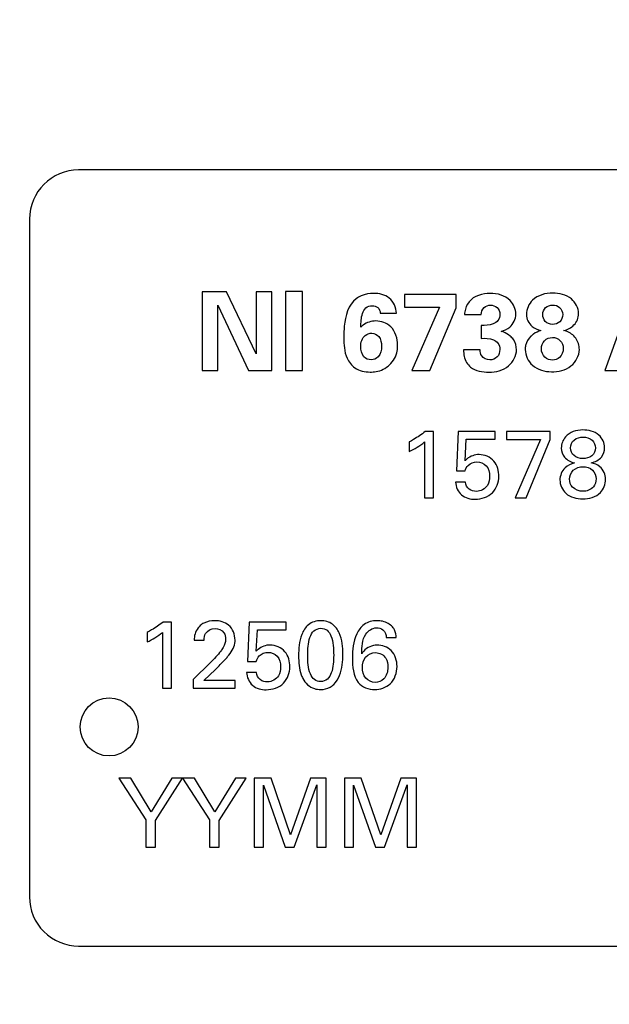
# Model space of a CAD drawing. Header units: inches. Extents: x 0 to 34, y 0 to 22.
# Tile 14 of 60: x 15.735 to 16.335, y 5.016 to 6.018. Entities that reach past the tile are written whole.
import ezdxf

# ---------------------------------------------------------------- set-up
doc = ezdxf.new("R2010")
doc.units = ezdxf.units.IN
doc.header["$LTSCALE"] = 1.87
doc.header["$MEASUREMENT"] = 0
doc.layers.get('0').update_dxf_attribs({"linetype": 'CONTINUOUS'})
doc.layers.add('DIMENSIONS', color=7, linetype='CONTINUOUS')
doc.styles.get("Standard").update_dxf_attribs({"font": 'txt', "width": 0.8})
doc.dimstyles.new('DIMSTYLE_1', dxfattribs={"dimtxt": 0.125, "dimasz": 0.18, "dimexe": 0.125, "dimexo": 0.0625, "dimgap": 0.0625, "dimtad": 0, "dimtih": 1, "dimtoh": 1, "dimzin": 4, "dimdsep": 46, "dimtxsty": 'STANDARD', "dimblk": '_FILLED', "dimblk1": '_FILLED', "dimblk2": '_FILLED', "dimcen": 0.09, "dimadec": 0, "dimazin": 0, "dimtp": 0.005, "dimtm": 0.005, "dimtfac": 1, "dimtofl": 0, "dimtmove": 0, "dimatfit": 3, "dimldrblk": '_FILLED', "dimfxl": 1, "dimtolj": 1, "dimtzin": 4, "dimarcsym": 0})

# ---------------------------------------------------------------- blocks, each defined once
blk = doc.blocks.new('_FILLED')
at = {"color": 0, "linetype": 'BYBLOCK'}
blk.add_solid([(0, 0), (-1, 0.1736), (-1, -0.1736)], dxfattribs=at)
blk = doc.blocks.new('*D0')
at = {"layer": 'DIMENSIONS', "color": 2, "linetype": 'CONTINUOUS'}
for p, q in [((17.0229, 8.8005), (14.0448, 8.8005)), ((14.1698, 8.8005), (14.1698, 6.3565)), ((14.1698, 3.6625), (14.1698, 6.1065)), ((16.8189, 3.6625), (14.0448, 3.6625))]:
    blk.add_line(p, q, dxfattribs=at)
at = {"layer": 'DIMENSIONS', "color": 2, "linetype": 'CONTINUOUS', "xscale": 0.18, "yscale": 0.18, "zscale": 0.18}
for p, rotation in [((14.1698, 8.8005), 90), ((14.1698, 3.6625), 270)]:
    blk.add_blockref('_FILLED', p, dxfattribs=dict(at, rotation=rotation))
at = {"layer": 'DIMENSIONS', "color": 2, "linetype": 'CONTINUOUS', "insert": (14.1698, 6.294), "char_height": 0.125, "width": 1.425, "attachment_point": 2, "line_spacing_factor": 0.9}
blk.add_mtext('(5.14{\\Ftxt.shx;\\W1.000000;\\H0.125000; }[130.5])', dxfattribs=at)
blk = doc.blocks.new('*D1')
at = {"layer": 'DIMENSIONS', "color": 2, "linetype": 'CONTINUOUS'}
for p, q in [((23.9936, 6.528), (23.9936, 2.7896)), ((15.4262, 4.9543), (15.4262, 2.7896)), ((15.4262, 2.9146), (18.9349, 2.9146)), ((23.9936, 2.9146), (20.4849, 2.9146))]:
    blk.add_line(p, q, dxfattribs=at)
at = {"layer": 'DIMENSIONS', "color": 2, "linetype": 'CONTINUOUS', "xscale": 0.18, "yscale": 0.18, "zscale": 0.18, "rotation": 180}
blk.add_blockref('_FILLED', (15.4262, 2.9146), dxfattribs=at)
at = {"layer": 'DIMENSIONS', "color": 2, "linetype": 'CONTINUOUS', "xscale": 0.18, "yscale": 0.18, "zscale": 0.18}
blk.add_blockref('_FILLED', (23.9936, 2.9146), dxfattribs=at)
at = {"layer": 'DIMENSIONS', "color": 2, "linetype": 'CONTINUOUS', "insert": (19.7099, 2.9771), "char_height": 0.125, "width": 1.425, "attachment_point": 2, "line_spacing_factor": 0.9}
blk.add_mtext('(8.57{\\Ftxt.shx;\\W1.000000;\\H0.125000; }[217.6])', dxfattribs=at)

msp = doc.modelspace()

# ---------------------------------------------------------------- linework, layer by layer
at = {"color": 7, "linetype": 'CONTINUOUS'}
for p, q in [((16.9551, 5.865), (15.7951, 5.865)), ((15.7451, 5.815), (15.7451, 5.125)), ((15.9207, 5.7411), (15.9207, 5.6608)), ((15.9456, 5.7411), (15.9207, 5.7411)), ((15.9757, 5.6779), (15.9456, 5.7411)), ((15.9757, 5.7411), (15.9757, 5.6779)), ((15.9916, 5.7411), (15.9757, 5.7411)), ((15.9916, 5.6608), (15.9916, 5.7411)), ((16.0058, 5.7413), (16.0058, 5.6608)), ((16.023, 5.7413), (16.0058, 5.7413)), ((16.023, 5.6608), (16.023, 5.7413)), ((16.1268, 5.7382), (16.1268, 5.7254)), ((16.1793, 5.7382), (16.1268, 5.7382)), ((16.1793, 5.7245), (16.1793, 5.7382)), ((16.3596, 5.7411), (16.3306, 5.6608)), ((15.9369, 5.6608), (15.9369, 5.7275)), ((15.9369, 5.7275), (15.968, 5.6608)), ((16.1268, 5.7254), (16.1624, 5.7254)), ((16.1624, 5.7254), (16.1341, 5.6608)), ((16.1527, 5.6608), (16.1793, 5.7245)), ((16.1021, 5.7191), (16.1185, 5.7191)), ((16.1879, 5.7177), (16.2049, 5.7177)), ((16.2047, 5.7066), (16.2047, 5.6936)), ((16.2038, 5.6819), (16.1869, 5.6819)), ((15.9207, 5.6608), (15.9369, 5.6608)), ((15.968, 5.6608), (15.9916, 5.6608)), ((16.0058, 5.6608), (16.023, 5.6608)), ((16.1341, 5.6608), (16.1527, 5.6608)), ((16.3306, 5.6608), (16.347, 5.6608)), ((16.1564, 5.5987), (16.1478, 5.5987)), ((16.1564, 5.5314), (16.1564, 5.5987)), ((16.1814, 5.5987), (16.1796, 5.5586)), ((16.2192, 5.5987), (16.1814, 5.5987)), ((16.2192, 5.5908), (16.2192, 5.5987)), ((16.2308, 5.5987), (16.2308, 5.5906)), ((16.2752, 5.5987), (16.2308, 5.5987)), ((16.2752, 5.5905), (16.2752, 5.5987)), ((16.1314, 5.5881), (16.1314, 5.5784)), ((16.1471, 5.5881), (16.1471, 5.5314)), ((16.1885, 5.569), (16.1897, 5.5908)), ((16.1897, 5.5908), (16.2192, 5.5908)), ((16.2308, 5.5906), (16.2654, 5.5906)), ((16.2654, 5.5906), (16.2395, 5.5314)), ((16.2505, 5.5314), (16.2752, 5.5905)), ((16.1796, 5.5586), (16.1885, 5.5586)), ((16.1889, 5.5473), (16.1788, 5.5473)), ((16.1471, 5.5314), (16.1564, 5.5314)), ((16.2395, 5.5314), (16.2505, 5.5314)), ((15.8897, 5.4048), (15.881, 5.4048)), ((15.8897, 5.3375), (15.8897, 5.4048)), ((15.9687, 5.4048), (15.9669, 5.3647)), ((16.0065, 5.4048), (15.9687, 5.4048)), ((16.0065, 5.3969), (16.0065, 5.4048)), ((15.8647, 5.3942), (15.8647, 5.3845)), ((15.8803, 5.3942), (15.8803, 5.3375)), ((15.9758, 5.3751), (15.9771, 5.3969)), ((15.9771, 5.3969), (16.0065, 5.3969)), ((15.9127, 5.3864), (15.9229, 5.3864)), ((16.1083, 5.3889), (16.1184, 5.3889)), ((15.9293, 5.3637), (15.9117, 5.3463)), ((15.9669, 5.3647), (15.9758, 5.3647)), ((15.9225, 5.3452), (15.9343, 5.3564)), ((15.9762, 5.3535), (15.9661, 5.3535)), ((15.9117, 5.3463), (15.9117, 5.3375)), ((15.9545, 5.3452), (15.9225, 5.3452)), ((15.9545, 5.3375), (15.9545, 5.3452)), ((15.8803, 5.3375), (15.8897, 5.3375)), ((15.9117, 5.3375), (15.9545, 5.3375)), ((15.836, 5.246), (15.8634, 5.2034)), ((15.8481, 5.246), (15.836, 5.246)), ((15.8688, 5.2116), (15.8481, 5.246)), ((15.8898, 5.246), (15.8688, 5.2116)), ((15.8733, 5.2029), (15.9007, 5.246)), ((15.9007, 5.246), (15.8898, 5.246)), ((15.9009, 5.246), (15.9283, 5.2034)), ((15.9129, 5.246), (15.9009, 5.246)), ((15.9337, 5.2116), (15.9129, 5.246)), ((15.9547, 5.246), (15.9337, 5.2116)), ((15.9381, 5.2029), (15.9656, 5.246)), ((15.9656, 5.246), (15.9547, 5.246)), ((15.9738, 5.246), (15.9738, 5.1758)), ((15.991, 5.246), (15.9738, 5.246)), ((16.0109, 5.1881), (15.991, 5.246)), ((16.0312, 5.246), (16.0109, 5.1881)), ((16.0472, 5.246), (16.0312, 5.246)), ((16.0472, 5.1758), (16.0472, 5.246)), ((16.0656, 5.246), (16.0656, 5.1758)), ((16.0828, 5.246), (16.0656, 5.246)), ((16.1026, 5.1881), (16.0828, 5.246)), ((16.123, 5.246), (16.1026, 5.1881)), ((16.139, 5.246), (16.123, 5.246)), ((16.139, 5.1758), (16.139, 5.246)), ((15.9832, 5.1758), (15.9832, 5.2386)), ((15.9832, 5.2386), (16.0054, 5.1758)), ((16.0146, 5.1758), (16.0377, 5.239)), ((16.0377, 5.239), (16.0377, 5.1758)), ((16.075, 5.1758), (16.075, 5.2386)), ((16.075, 5.2386), (16.0972, 5.1758)), ((16.1064, 5.1758), (16.1295, 5.239)), ((16.1295, 5.239), (16.1295, 5.1758)), ((15.8634, 5.2034), (15.8634, 5.1758)), ((15.8733, 5.1758), (15.8733, 5.2029)), ((15.9283, 5.2034), (15.9283, 5.1758)), ((15.9381, 5.1758), (15.9381, 5.2029)), ((15.8634, 5.1758), (15.8733, 5.1758)), ((15.9283, 5.1758), (15.9381, 5.1758)), ((15.9738, 5.1758), (15.9832, 5.1758)), ((16.0054, 5.1758), (16.0146, 5.1758)), ((16.0377, 5.1758), (16.0472, 5.1758)), ((16.0656, 5.1758), (16.075, 5.1758)), ((16.0972, 5.1758), (16.1064, 5.1758)), ((16.1295, 5.1758), (16.139, 5.1758)), ((15.7951, 5.075), (16.9551, 5.075))]:
    msp.add_line(p, q, dxfattribs=at)
msp.add_circle((15.8261, 5.298), 0.0295, dxfattribs=at)
for centre, start, end in [((15.7951, 5.815), 90.0004, 180.0001), ((15.7951, 5.125), 180, 270.0002)]:
    msp.add_arc(centre, 0.05, start, end, dxfattribs=at)
for points, knots in [([(16.0776, 5.7339), (16.0694, 5.7279), (16.0654, 5.712), (16.065, 5.6984), (16.065, 5.6945)], [0, 0, 0, 0, 0.722648, 1, 1, 1, 1]), ([(16.0954, 5.7394), (16.0912, 5.7394), (16.0847, 5.7383), (16.0792, 5.7351), (16.0776, 5.7339)], [0, 0, 0, 0, 0.68097, 1, 1, 1, 1]), ([(16.1185, 5.7191), (16.1184, 5.7248), (16.1131, 5.7368), (16.1009, 5.7394), (16.0954, 5.7394)], [0, 0, 0, 0, 0.508427, 1, 1, 1, 1]), ([(16.2401, 5.7183), (16.2401, 5.7232), (16.2348, 5.7359), (16.2213, 5.7394), (16.214, 5.7394)], [0, 0, 0, 0, 0.40537, 1, 1, 1, 1]), ([(16.2777, 5.7397), (16.2704, 5.7397), (16.2568, 5.7361), (16.2509, 5.7233), (16.2509, 5.718)], [0, 0, 0, 0, 0.580675, 1, 1, 1, 1]), ([(16.304, 5.7187), (16.304, 5.7243), (16.2975, 5.7369), (16.2843, 5.7397), (16.2777, 5.7397)], [0, 0, 0, 0, 0.456574, 1, 1, 1, 1]), ([(16.0823, 5.705), (16.0825, 5.7097), (16.0826, 5.7166), (16.0869, 5.7253), (16.0917, 5.7268), (16.094, 5.7268)], [0, 0, 0, 0, 0.509965, 0.749758, 1, 1, 1, 1]), ([(16.094, 5.7268), (16.0959, 5.7268), (16.1004, 5.7257), (16.102, 5.7213), (16.1021, 5.7191)], [0, 0, 0, 0, 0.47004, 1, 1, 1, 1]), ([(16.1925, 5.7308), (16.1901, 5.7279), (16.1884, 5.7233), (16.188, 5.7186), (16.1879, 5.7177)], [0, 0, 0, 0, 0.796224, 1, 1, 1, 1]), ([(16.2049, 5.7177), (16.2049, 5.7203), (16.2068, 5.7256), (16.212, 5.7274), (16.2143, 5.7274)], [0, 0, 0, 0, 0.529636, 1, 1, 1, 1]), ([(16.2143, 5.7274), (16.2167, 5.7274), (16.2219, 5.7259), (16.2239, 5.7206), (16.2239, 5.7181)], [0, 0, 0, 0, 0.485044, 1, 1, 1, 1]), ([(16.2675, 5.7178), (16.2675, 5.7204), (16.2696, 5.7258), (16.275, 5.7275), (16.2776, 5.7275)], [0, 0, 0, 0, 0.501396, 1, 1, 1, 1]), ([(16.2776, 5.7275), (16.2801, 5.7275), (16.2856, 5.7259), (16.2879, 5.7204), (16.2879, 5.7178)], [0, 0, 0, 0, 0.488434, 1, 1, 1, 1]), ([(16.2239, 5.7181), (16.2239, 5.7159), (16.2228, 5.7114), (16.2152, 5.7067), (16.2089, 5.7067), (16.2047, 5.7066)], [0, 0, 0, 0, 0.266846, 0.499341, 1, 1, 1, 1]), ([(16.2252, 5.7007), (16.2283, 5.7016), (16.2361, 5.7047), (16.2401, 5.7134), (16.2401, 5.7183)], [0, 0, 0, 0, 0.399202, 1, 1, 1, 1]), ([(16.2509, 5.718), (16.2509, 5.7135), (16.2549, 5.7052), (16.2625, 5.7025), (16.2656, 5.7015)], [0, 0, 0, 0, 0.582966, 1, 1, 1, 1]), ([(16.2775, 5.7078), (16.2748, 5.7078), (16.2693, 5.7098), (16.2675, 5.7153), (16.2675, 5.7178)], [0, 0, 0, 0, 0.51082, 1, 1, 1, 1]), ([(16.2879, 5.7178), (16.2879, 5.7152), (16.2857, 5.7095), (16.2801, 5.7078), (16.2775, 5.7078)], [0, 0, 0, 0, 0.504558, 1, 1, 1, 1]), ([(16.2888, 5.7017), (16.2927, 5.7023), (16.3006, 5.7062), (16.304, 5.7146), (16.304, 5.7187)], [0, 0, 0, 0, 0.488638, 1, 1, 1, 1]), ([(16.0976, 5.7113), (16.0931, 5.7113), (16.0873, 5.7094), (16.0831, 5.7058), (16.0823, 5.705)], [0, 0, 0, 0, 0.809872, 1, 1, 1, 1]), ([(16.1198, 5.6867), (16.1198, 5.6933), (16.1158, 5.7066), (16.103, 5.7113), (16.0976, 5.7113)], [0, 0, 0, 0, 0.550165, 1, 1, 1, 1]), ([(16.065, 5.6945), (16.065, 5.6874), (16.0656, 5.6756), (16.0762, 5.6614), (16.0864, 5.6593), (16.0918, 5.6593)], [0, 0, 0, 0, 0.425769, 0.679841, 1, 1, 1, 1]), ([(16.0822, 5.6853), (16.0822, 5.6893), (16.0844, 5.6967), (16.0911, 5.6989), (16.0935, 5.6989)], [0, 0, 0, 0, 0.634215, 1, 1, 1, 1]), ([(16.0935, 5.6989), (16.0961, 5.6989), (16.1023, 5.6957), (16.1034, 5.689), (16.1034, 5.6856)], [0, 0, 0, 0, 0.433599, 1, 1, 1, 1]), ([(16.2047, 5.6936), (16.2089, 5.6936), (16.2153, 5.6939), (16.2229, 5.689), (16.2238, 5.6844), (16.2238, 5.6822)], [0, 0, 0, 0, 0.500593, 0.72857, 1, 1, 1, 1]), ([(16.2344, 5.6959), (16.2323, 5.6977), (16.2292, 5.6995), (16.2259, 5.7005), (16.2252, 5.7007)], [0, 0, 0, 0, 0.800647, 1, 1, 1, 1]), ([(16.2408, 5.682), (16.2408, 5.6856), (16.2393, 5.6911), (16.2357, 5.6949), (16.2344, 5.6959)], [0, 0, 0, 0, 0.688802, 1, 1, 1, 1]), ([(16.2553, 5.6957), (16.2528, 5.6932), (16.2501, 5.6885), (16.2497, 5.6836), (16.2497, 5.6822)], [0, 0, 0, 0, 0.717805, 1, 1, 1, 1]), ([(16.2656, 5.7015), (16.263, 5.7006), (16.2592, 5.6991), (16.2562, 5.6965), (16.2553, 5.6957)], [0, 0, 0, 0, 0.694045, 1, 1, 1, 1]), ([(16.2662, 5.6831), (16.2662, 5.686), (16.2683, 5.6921), (16.2745, 5.6945), (16.2773, 5.6945)], [0, 0, 0, 0, 0.504453, 1, 1, 1, 1]), ([(16.2773, 5.6945), (16.2801, 5.6945), (16.2862, 5.6924), (16.2884, 5.6862), (16.2884, 5.6833)], [0, 0, 0, 0, 0.483399, 1, 1, 1, 1]), ([(16.3012, 5.6937), (16.2989, 5.697), (16.2945, 5.7001), (16.2897, 5.7014), (16.2888, 5.7017)], [0, 0, 0, 0, 0.812549, 1, 1, 1, 1]), ([(16.0928, 5.6717), (16.0901, 5.6717), (16.0835, 5.6746), (16.0822, 5.6816), (16.0822, 5.6853)], [0, 0, 0, 0, 0.423935, 1, 1, 1, 1]), ([(16.1034, 5.6856), (16.1034, 5.6818), (16.1021, 5.6745), (16.0954, 5.6717), (16.0928, 5.6717)], [0, 0, 0, 0, 0.597413, 1, 1, 1, 1]), ([(16.1116, 5.6665), (16.1155, 5.6702), (16.1194, 5.6773), (16.1198, 5.6847), (16.1198, 5.6867)], [0, 0, 0, 0, 0.728831, 1, 1, 1, 1]), ([(16.2775, 5.6715), (16.2747, 5.6715), (16.2685, 5.6736), (16.2662, 5.6799), (16.2662, 5.6831)], [0, 0, 0, 0, 0.461801, 1, 1, 1, 1]), ([(16.2884, 5.6833), (16.2884, 5.68), (16.2862, 5.6735), (16.28, 5.6715), (16.2775, 5.6715)], [0, 0, 0, 0, 0.561581, 1, 1, 1, 1]), ([(16.1869, 5.6819), (16.1869, 5.6775), (16.1881, 5.6707), (16.1924, 5.6657), (16.194, 5.6644)], [0, 0, 0, 0, 0.681395, 1, 1, 1, 1]), ([(16.2138, 5.6716), (16.2107, 5.6716), (16.2047, 5.6743), (16.2039, 5.6798), (16.2038, 5.6819)], [0, 0, 0, 0, 0.600034, 1, 1, 1, 1]), ([(16.2127, 5.6592), (16.2197, 5.6592), (16.2337, 5.6625), (16.2408, 5.676), (16.2408, 5.682)], [0, 0, 0, 0, 0.536976, 1, 1, 1, 1]), ([(16.2238, 5.6822), (16.2238, 5.6795), (16.2222, 5.6737), (16.2164, 5.6716), (16.2138, 5.6716)], [0, 0, 0, 0, 0.501821, 1, 1, 1, 1]), ([(16.2497, 5.6822), (16.2497, 5.6763), (16.256, 5.6632), (16.2696, 5.6596), (16.2763, 5.6596)], [0, 0, 0, 0, 0.463477, 1, 1, 1, 1]), ([(16.2763, 5.6596), (16.2833, 5.6596), (16.2973, 5.6624), (16.3048, 5.6759), (16.3048, 5.6822)], [0, 0, 0, 0, 0.526971, 1, 1, 1, 1]), ([(16.0918, 5.6593), (16.0938, 5.6593), (16.1009, 5.6597), (16.1078, 5.663), (16.1116, 5.6665)], [0, 0, 0, 0, 0.282914, 1, 1, 1, 1]), ([(16.1478, 5.5987), (16.1441, 5.5957), (16.1387, 5.5921), (16.133, 5.5889), (16.1314, 5.5881)], [0, 0, 0, 0, 0.725112, 1, 1, 1, 1]), ([(16.3082, 5.6003), (16.3019, 5.6003), (16.2903, 5.5968), (16.2864, 5.5859), (16.2864, 5.5819)], [0, 0, 0, 0, 0.606639, 1, 1, 1, 1]), ([(16.2958, 5.5821), (16.2958, 5.585), (16.2988, 5.5915), (16.3054, 5.5931), (16.3086, 5.5931)], [0, 0, 0, 0, 0.47992, 1, 1, 1, 1]), ([(16.3305, 5.5823), (16.3305, 5.587), (16.3255, 5.598), (16.3139, 5.6003), (16.3082, 5.6003)], [0, 0, 0, 0, 0.449805, 1, 1, 1, 1]), ([(16.3086, 5.5931), (16.3119, 5.5931), (16.3186, 5.5914), (16.3212, 5.5849), (16.3212, 5.5821)], [0, 0, 0, 0, 0.538671, 1, 1, 1, 1]), ([(16.2027, 5.5753), (16.1984, 5.5753), (16.1929, 5.5733), (16.1891, 5.5697), (16.1885, 5.569)], [0, 0, 0, 0, 0.828605, 1, 1, 1, 1]), ([(16.2228, 5.5531), (16.2228, 5.5585), (16.22, 5.5703), (16.2082, 5.5753), (16.2027, 5.5753)], [0, 0, 0, 0, 0.494557, 1, 1, 1, 1]), ([(16.2864, 5.5819), (16.2864, 5.5786), (16.2891, 5.5712), (16.2961, 5.5677), (16.2999, 5.5669)], [0, 0, 0, 0, 0.459584, 1, 1, 1, 1]), ([(16.3083, 5.5712), (16.3051, 5.5712), (16.2987, 5.5729), (16.2958, 5.5792), (16.2958, 5.5821)], [0, 0, 0, 0, 0.518581, 1, 1, 1, 1]), ([(16.3212, 5.5821), (16.3212, 5.5792), (16.3182, 5.5727), (16.3115, 5.5712), (16.3083, 5.5712)], [0, 0, 0, 0, 0.474027, 1, 1, 1, 1]), ([(16.3168, 5.567), (16.3207, 5.5677), (16.328, 5.5713), (16.3305, 5.5789), (16.3305, 5.5823)], [0, 0, 0, 0, 0.542789, 1, 1, 1, 1]), ([(16.2006, 5.5678), (16.204, 5.5678), (16.2117, 5.5649), (16.2134, 5.557), (16.2134, 5.5533)], [0, 0, 0, 0, 0.472414, 1, 1, 1, 1]), ([(16.2948, 5.5503), (16.2948, 5.5535), (16.2977, 5.5607), (16.305, 5.5629), (16.3086, 5.5629)], [0, 0, 0, 0, 0.47844, 1, 1, 1, 1]), ([(16.3086, 5.5629), (16.3119, 5.5629), (16.3191, 5.5609), (16.3218, 5.5538), (16.3218, 5.5506)], [0, 0, 0, 0, 0.508788, 1, 1, 1, 1]), ([(16.3315, 5.55), (16.3315, 5.5547), (16.3279, 5.5634), (16.32, 5.5662), (16.3168, 5.567)], [0, 0, 0, 0, 0.594709, 1, 1, 1, 1]), ([(16.1988, 5.5298), (16.205, 5.5298), (16.2182, 5.5341), (16.2228, 5.5471), (16.2228, 5.5531)], [0, 0, 0, 0, 0.512598, 1, 1, 1, 1]), ([(16.2134, 5.5533), (16.2134, 5.5501), (16.2123, 5.5422), (16.2043, 5.5378), (16.2001, 5.5378)], [0, 0, 0, 0, 0.432608, 1, 1, 1, 1]), ([(16.1788, 5.5473), (16.179, 5.5425), (16.1834, 5.5323), (16.1939, 5.5298), (16.1988, 5.5298)], [0, 0, 0, 0, 0.496557, 1, 1, 1, 1]), ([(16.2001, 5.5378), (16.1975, 5.5378), (16.1918, 5.539), (16.1889, 5.5446), (16.1889, 5.5473)], [0, 0, 0, 0, 0.484523, 1, 1, 1, 1]), ([(16.3084, 5.5379), (16.3046, 5.5379), (16.2972, 5.5403), (16.2948, 5.5474), (16.2948, 5.5503)], [0, 0, 0, 0, 0.565982, 1, 1, 1, 1]), ([(16.3218, 5.5506), (16.3218, 5.5477), (16.3199, 5.5404), (16.3122, 5.5379), (16.3084, 5.5379)], [0, 0, 0, 0, 0.426164, 1, 1, 1, 1]), ([(16.3084, 5.5302), (16.3147, 5.5302), (16.3271, 5.5334), (16.3315, 5.5452), (16.3315, 5.55)], [0, 0, 0, 0, 0.569182, 1, 1, 1, 1]), ([(15.881, 5.4048), (15.8774, 5.4018), (15.8719, 5.3982), (15.8663, 5.395), (15.8647, 5.3942)], [0, 0, 0, 0, 0.725167, 1, 1, 1, 1]), ([(15.9335, 5.4061), (15.9298, 5.4061), (15.9244, 5.4051), (15.92, 5.4022), (15.9189, 5.4012)], [0, 0, 0, 0, 0.718715, 1, 1, 1, 1]), ([(15.9543, 5.3864), (15.9543, 5.3919), (15.95, 5.4036), (15.9385, 5.4061), (15.9335, 5.4061)], [0, 0, 0, 0, 0.525912, 1, 1, 1, 1]), ([(16.0415, 5.4062), (16.0371, 5.4062), (16.0282, 5.4035), (16.0198, 5.3892), (16.019, 5.3777), (16.019, 5.3704)], [0, 0, 0, 0, 0.280497, 0.535578, 1, 1, 1, 1]), ([(16.0641, 5.3719), (16.0641, 5.3793), (16.0632, 5.3908), (16.0541, 5.404), (16.0457, 5.4062), (16.0415, 5.4062)], [0, 0, 0, 0, 0.483613, 0.726442, 1, 1, 1, 1]), ([(16.0986, 5.4062), (16.0941, 5.4062), (16.0851, 5.4038), (16.075, 5.3893), (16.0737, 5.3765), (16.0737, 5.3681)], [0, 0, 0, 0, 0.265718, 0.507597, 1, 1, 1, 1]), ([(16.1147, 5.3998), (16.1121, 5.4026), (16.1065, 5.4056), (16.1006, 5.4062), (16.0986, 5.4062)], [0, 0, 0, 0, 0.663124, 1, 1, 1, 1]), ([(15.9189, 5.4012), (15.9156, 5.3983), (15.913, 5.3928), (15.9127, 5.3874), (15.9127, 5.3864)], [0, 0, 0, 0, 0.815261, 1, 1, 1, 1]), ([(15.9229, 5.3864), (15.9229, 5.3888), (15.9235, 5.3951), (15.9303, 5.3982), (15.9339, 5.3982)], [0, 0, 0, 0, 0.394135, 1, 1, 1, 1]), ([(15.9339, 5.3982), (15.9372, 5.3982), (15.9436, 5.3956), (15.9447, 5.3895), (15.9447, 5.3872)], [0, 0, 0, 0, 0.588674, 1, 1, 1, 1]), ([(16.0283, 5.3709), (16.0283, 5.377), (16.0286, 5.3859), (16.0338, 5.3964), (16.0391, 5.3984), (16.0416, 5.3984)], [0, 0, 0, 0, 0.546624, 0.77698, 1, 1, 1, 1]), ([(16.0416, 5.3984), (16.0439, 5.3984), (16.0486, 5.397), (16.0546, 5.3869), (16.0547, 5.3777), (16.0547, 5.3711)], [0, 0, 0, 0, 0.198908, 0.404895, 1, 1, 1, 1]), ([(16.0832, 5.3726), (16.0836, 5.3794), (16.0832, 5.3913), (16.0939, 5.3989), (16.0981, 5.3989)], [0, 0, 0, 0, 0.61787, 1, 1, 1, 1]), ([(16.0981, 5.3989), (16.1004, 5.3989), (16.1061, 5.3976), (16.1083, 5.3918), (16.1083, 5.3889)], [0, 0, 0, 0, 0.445027, 1, 1, 1, 1]), ([(16.1184, 5.3889), (16.1182, 5.3915), (16.1177, 5.3956), (16.1155, 5.3988), (16.1147, 5.3998)], [0, 0, 0, 0, 0.690153, 1, 1, 1, 1]), ([(15.9447, 5.3872), (15.9447, 5.3843), (15.9431, 5.38), (15.9406, 5.3764), (15.9397, 5.3752)], [0, 0, 0, 0, 0.667333, 1, 1, 1, 1]), ([(15.9467, 5.3696), (15.95, 5.3737), (15.9542, 5.3791), (15.9543, 5.3854), (15.9543, 5.3864)], [0, 0, 0, 0, 0.832483, 1, 1, 1, 1]), ([(15.99, 5.3814), (15.9857, 5.3814), (15.9802, 5.3794), (15.9764, 5.3758), (15.9758, 5.3751)], [0, 0, 0, 0, 0.828333, 1, 1, 1, 1]), ([(15.988, 5.3739), (15.9913, 5.3739), (15.999, 5.371), (16.0007, 5.3631), (16.0007, 5.3594)], [0, 0, 0, 0, 0.472247, 1, 1, 1, 1]), ([(16.0101, 5.3592), (16.0101, 5.3646), (16.0073, 5.3764), (15.9955, 5.3814), (15.99, 5.3814)], [0, 0, 0, 0, 0.494649, 1, 1, 1, 1]), ([(16.0989, 5.3812), (16.0939, 5.3812), (16.0873, 5.3786), (16.0839, 5.3735), (16.0832, 5.3726)], [0, 0, 0, 0, 0.818959, 1, 1, 1, 1]), ([(16.0839, 5.3586), (16.0839, 5.3623), (16.0858, 5.3702), (16.0936, 5.3737), (16.0973, 5.3737)], [0, 0, 0, 0, 0.495765, 1, 1, 1, 1]), ([(16.0973, 5.3737), (16.1013, 5.3737), (16.1091, 5.3695), (16.1099, 5.3619), (16.1099, 5.3587)], [0, 0, 0, 0, 0.556047, 1, 1, 1, 1]), ([(16.1192, 5.3596), (16.1192, 5.3653), (16.1157, 5.3773), (16.104, 5.3812), (16.0989, 5.3812)], [0, 0, 0, 0, 0.530118, 1, 1, 1, 1]), ([(15.9343, 5.3564), (15.9377, 5.3598), (15.9418, 5.3642), (15.946, 5.3686), (15.9467, 5.3696)], [0, 0, 0, 0, 0.793033, 1, 1, 1, 1]), ([(16.019, 5.3704), (16.019, 5.3639), (16.0196, 5.3558), (16.0227, 5.3486), (16.0233, 5.3473)], [0, 0, 0, 0, 0.824914, 1, 1, 1, 1]), ([(16.0414, 5.3442), (16.0392, 5.3442), (16.0344, 5.3457), (16.0285, 5.3555), (16.0283, 5.3645), (16.0283, 5.3709)], [0, 0, 0, 0, 0.203997, 0.415831, 1, 1, 1, 1]), ([(16.0547, 5.3711), (16.0547, 5.365), (16.0543, 5.3563), (16.049, 5.3461), (16.0439, 5.3442), (16.0414, 5.3442)], [0, 0, 0, 0, 0.549647, 0.779187, 1, 1, 1, 1]), ([(16.0548, 5.3413), (16.0601, 5.3463), (16.0637, 5.3577), (16.0641, 5.3684), (16.0641, 5.3719)], [0, 0, 0, 0, 0.669776, 1, 1, 1, 1]), ([(15.9661, 5.3535), (15.9663, 5.3487), (15.9707, 5.3384), (15.9812, 5.3359), (15.9861, 5.3359)], [0, 0, 0, 0, 0.49655, 1, 1, 1, 1]), ([(15.9874, 5.3439), (15.9848, 5.3439), (15.9791, 5.3452), (15.9763, 5.3507), (15.9762, 5.3535)], [0, 0, 0, 0, 0.484454, 1, 1, 1, 1]), ([(15.9861, 5.3359), (15.9924, 5.3359), (16.0056, 5.3402), (16.0101, 5.3533), (16.0101, 5.3592)], [0, 0, 0, 0, 0.512739, 1, 1, 1, 1]), ([(16.0007, 5.3594), (16.0007, 5.3562), (15.9996, 5.3483), (15.9916, 5.3439), (15.9874, 5.3439)], [0, 0, 0, 0, 0.43242, 1, 1, 1, 1]), ([(16.0969, 5.3434), (16.0934, 5.3434), (16.0859, 5.347), (16.0839, 5.3548), (16.0839, 5.3586)], [0, 0, 0, 0, 0.471539, 1, 1, 1, 1]), ([(16.0965, 5.336), (16.1021, 5.336), (16.1148, 5.3403), (16.1192, 5.3533), (16.1192, 5.3596)], [0, 0, 0, 0, 0.469102, 1, 1, 1, 1]), ([(16.1099, 5.3587), (16.1099, 5.3545), (16.1077, 5.3464), (16.1, 5.3434), (16.0969, 5.3434)], [0, 0, 0, 0, 0.569444, 1, 1, 1, 1]), ([(16.0233, 5.3473), (16.0256, 5.3426), (16.0319, 5.3371), (16.0393, 5.3361), (16.0413, 5.3361)], [0, 0, 0, 0, 0.714903, 1, 1, 1, 1]), ([(16.0413, 5.3361), (16.0447, 5.3361), (16.0497, 5.3373), (16.0537, 5.3402), (16.0548, 5.3413)], [0, 0, 0, 0, 0.687624, 1, 1, 1, 1])]:
    msp.add_open_spline(points, degree=3, knots=knots, dxfattribs=at)
for points in [[(16.214, 5.7394), (16.2063, 5.7394), (16.1974, 5.7368), (16.1925, 5.7308)], [(16.3048, 5.6822), (16.3048, 5.6862), (16.3035, 5.6904), (16.3012, 5.6937)], [(16.194, 5.6644), (16.1991, 5.6604), (16.2062, 5.6592), (16.2127, 5.6592)], [(16.1314, 5.5784), (16.137, 5.581), (16.1424, 5.5842), (16.1471, 5.5881)], [(16.1885, 5.5586), (16.1891, 5.5607), (16.1901, 5.5627), (16.1916, 5.5643)], [(16.1916, 5.5643), (16.1939, 5.5666), (16.1974, 5.5678), (16.2006, 5.5678)], [(16.2999, 5.5669), (16.2964, 5.5658), (16.2928, 5.5643), (16.2902, 5.5617)], [(16.2902, 5.5617), (16.2869, 5.5587), (16.285, 5.5538), (16.285, 5.5494)], [(16.285, 5.5494), (16.285, 5.5445), (16.2873, 5.5392), (16.291, 5.5359)], [(16.291, 5.5359), (16.2954, 5.5317), (16.3023, 5.5302), (16.3084, 5.5302)], [(15.8647, 5.3845), (15.8702, 5.3871), (15.8756, 5.3903), (15.8803, 5.3942)], [(15.9397, 5.3752), (15.9367, 5.3711), (15.9331, 5.3673), (15.9293, 5.3637)], [(15.9789, 5.3704), (15.9812, 5.3727), (15.9847, 5.3739), (15.988, 5.3739)], [(15.9758, 5.3647), (15.9764, 5.3668), (15.9774, 5.3689), (15.9789, 5.3704)], [(16.0737, 5.3681), (16.0737, 5.3596), (16.0747, 5.3501), (16.0798, 5.3433)], [(16.0798, 5.3433), (16.0835, 5.3385), (16.0904, 5.336), (16.0965, 5.336)]]:
    msp.add_open_spline(points, degree=3, dxfattribs=at)

# ---------------------------------------------------------------- dimensions: what is measured, and where the dimension line sits
at = {"layer": 'DIMENSIONS', "color": 2, "linetype": 'CONTINUOUS'}
dim = msp.add_linear_dim(base=(14.1698, 3.6625), p1=(17.0854, 8.8005), p2=(16.8814, 3.6625), angle=270, text='(<>)', dimstyle='DIMSTYLE_1', dxfattribs=at)
dim.commit()
dim.dimension.update_dxf_attribs({"geometry": '*D0', "text_midpoint": (14.1698, 6.2315), "dimtype": 160})
dim = msp.add_linear_dim(base=(23.9936, 2.9146), p1=(15.4262, 5.0168), p2=(23.9936, 6.5905), text='(<>)', dimstyle='DIMSTYLE_1', dxfattribs=at)
dim.commit()
dim.dimension.update_dxf_attribs({"geometry": '*D1', "text_midpoint": (19.7099, 2.9146), "dimtype": 160})

doc.saveas('drawing.dxf')
